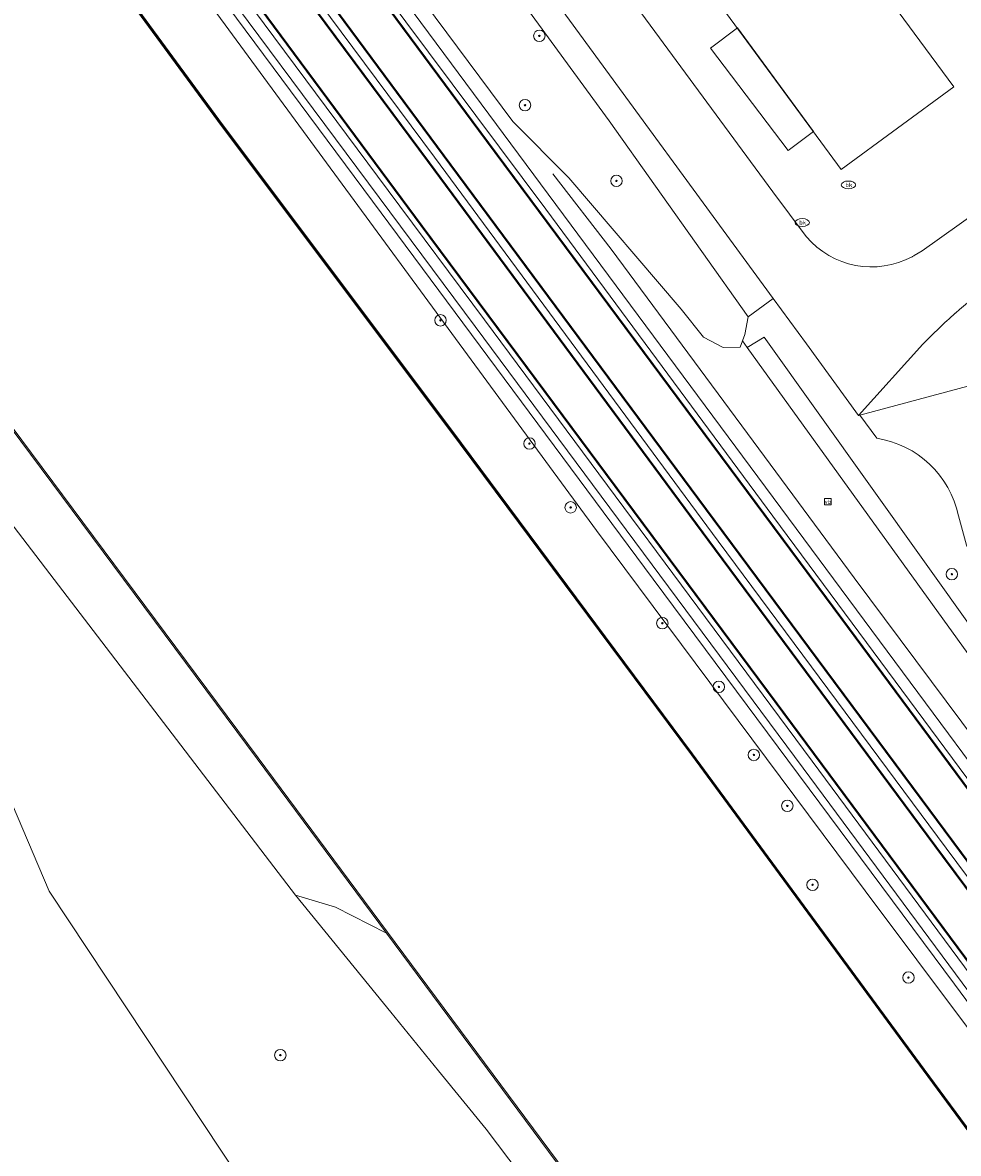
# Model space of a CAD drawing. Header units: metres. Extents: x 168032 to 180145, y 382923 to 399665.
# Tile 192 of 256: x 170678 to 170743, y 396151 to 396230. Entities that reach past the tile are written whole.
import ezdxf
from ezdxf.enums import TextEntityAlignment as Align

# ---------------------------------------------------------------- set-up
doc = ezdxf.new("R2010")
doc.units = ezdxf.units.M
doc.linetypes.add('VW-3-3_STREEP', pattern=[6, 3, -3])
doc.layers.get('0').update_dxf_attribs({"color": 8, "lineweight": 18})
for name, color, linetype, lineweight in [('B-WE-GK-BESCHOEIING_DAMWAND-G', 8, 'GK-BESCHOEIING', 18), ('B-WE-GK-KADEMUUR-GV', 8, 'Continuous', 18), ('B-WE-GR-BEPLANTING_CULTUUR_BOSPLANTSOEN-GV', 8, 'Continuous', 18), ('B-WE-GR-BOOM-S', 8, 'Continuous', 18), ('B-WE-GR-GRAS-GV', 8, 'Continuous', 18), ('B-WE-GR-HAAG-G', 8, 'GR-HAAG1', 18), ('B-WE-GR-HAAG-GV', 8, 'Continuous', 18), ('B-WE-GR-STRUIK-GV', 8, 'Continuous', 18), ('B-WE-GW-TALUD_KRUIN-G', 8, 'Continuous', 18), ('B-WE-IE-MEUBILAIR_WEGMEUBILAIR-G', 8, 'Continuous', 18), ('B-WE-IE-MEUBILAIR_WEGMEUBILAIR-S', 8, 'Continuous', 25), ('B-WE-IE-TERREINAFSCHEIDING_KUNSTMATIG_MUUR-GV', 8, 'Continuous', 18), ('B-WE-KL-WATER-S', 8, 'Continuous', 18), ('B-WE-OG-BEBOUWING-GV', 8, 'Continuous', 18), ('B-WE-OG-BEBOUWING_LUIFEL-GV', 8, 'Continuous', 18), ('B-WE-OG-TERREIN_CULTUURSCHEIDING-GV', 8, 'Continuous', 18), ('B-WE-OG-TERREIN_ERF-GV', 8, 'Continuous', 18), ('B-WE-OG-TERREIN_ONBEGROEID-GV', 8, 'Continuous', 18), ('B-WE-OG-WATER-GV', 8, 'Continuous', 18), ('B-WE-OG-WEG-GV', 8, 'Continuous', 18), ('B-WE-VH-ONVERHARD-GV', 8, 'Continuous', 18), ('B-WE-VH-VERHARDING_ASFALT-GV', 8, 'Continuous', 18), ('B-WE-VH-VERHARDING_GRASBETONSTEEN-GV', 8, 'Continuous', 18), ('B-WE-VH-VERHARDING_STRAATBAKSTEEN-GV', 8, 'Continuous', 18), ('B-WE-VW-MARKERING_LANGS_STREEP_33-G', 8, 'VW-3-3_STREEP', 13), ('B-WE-VW-MARKERING_LANGS_STREEP_DOORGETROKKEN_3X015-G', 8, 'Continuous', 13), ('B-WE-VW-MARKERING_PICTOGRAM-G', 8, 'Continuous', 18)]:
    doc.layers.add(name, color=color, linetype=linetype, lineweight=lineweight)
doc.styles.add('NLCS-ISO', font='NLCS-ISO.ttf')
doc.linetypes.add('GK-BESCHOEIING', pattern='A,30,-5,[1,NLCS.SHX,S=1,R=0,X=0,Y=0],-5', length=40)
doc.linetypes.add('GR-HAAG1', pattern='A,6,[176,NLCS.SHX,S=0.125,R=0,X=0,Y=0],-2', length=8)

# ---------------------------------------------------------------- blocks, each defined once
blk = doc.blocks.new('SIE-WEG_VERKEERSBORD-SO')
at = {"color": 0, "linetype": 'ByBlock', "lineweight": 18}
blk.add_lwpolyline([(-1.125, -1.125), (1.125, -1.125), (1.125, 1.125), (-1.125, 1.125)], close=True, dxfattribs=at)
at = {"color": 0, "linetype": 'ByBlock', "lineweight": 18, "style": 'NLCS-ISO'}
blk.add_text('vb', height=1.5, dxfattribs=at).set_placement((0, 0), align=Align.MIDDLE_CENTER)
blk = doc.blocks.new('SKL-WATER_BRANDKRAAN_BRANDPUT-SO')
at = {"color": 0, "linetype": 'ByBlock', "lineweight": 18}
blk.add_ellipse((0, 0), major_axis=(2.5, 0), ratio=0.54, dxfattribs=at)
at = {"color": 0, "linetype": 'ByBlock', "lineweight": 18, "style": 'NLCS-ISO'}
blk.add_text('bk', height=1.5, dxfattribs=at).set_placement((0.16, 0), align=Align.MIDDLE_CENTER)
blk = doc.blocks.new('SGR-BOOM_01-SO')
at = {"linetype": 'ByBlock', "lineweight": 18}
h = blk.add_hatch(color=0, dxfattribs=at)
h.dxf.hatch_style = 1
edge = h.paths.add_edge_path()
edge.add_arc((0, 0), 0.25, 0, 360)
at = {"color": 0, "linetype": 'ByBlock', "lineweight": 18}
for radius in [2, 0.25]:
    blk.add_circle((0, 0), radius, dxfattribs=at)

msp = doc.modelspace()

# ---------------------------------------------------------------- linework, layer by layer
at = {"layer": 'B-WE-GK-BESCHOEIING_DAMWAND-G', "flags": 128}
msp.add_lwpolyline([(170531.693, 396438.868), (170542.911, 396423.919), (170559.092, 396402.08), (170573.708, 396382.376), (170591.461, 396358.497), (170614.196, 396327.824), (170629.79, 396306.94), (170646.753, 396284.117), (170672.725, 396249.401), (170691.704, 396223.547), (170708.657, 396200.925), (170724.805, 396179.211), (170740.99, 396157.17), (170751.621, 396142.739)], dxfattribs=at)
at = {"layer": 'B-WE-GK-KADEMUUR-GV', "flags": 128}
msp.add_lwpolyline([(170703.457, 396166.716), (170715.33, 396150.718), (170732.226, 396128.11), (170732.306, 396128.17), (170715.41, 396150.778), (170703.537, 396166.776), (170694.503, 396178.949), (170664.303, 396219.539), (170634.115, 396260.066), (170607.32, 396296.069), (170583.155, 396328.565), (170554.72, 396366.815), (170536.387, 396391.64), (170512.059, 396423.885), (170511.977, 396423.827), (170536.307, 396391.58), (170554.64, 396366.755), (170583.075, 396328.505), (170607.24, 396296.009), (170634.035, 396260.006), (170664.223, 396219.479), (170694.423, 396178.889)], close=True, dxfattribs=at)
at = {"layer": 'B-WE-GR-BEPLANTING_CULTUUR_BOSPLANTSOEN-GV', "flags": 128}
msp.add_lwpolyline([(170678.252, 396269.22), (170712.299, 396223.445), (170716.199, 396219.504), (170724.043, 396210.322), (170725.616, 396208.356), (170726.975, 396207.637), (170728.165, 396207.662), (170728.328, 396208.107), (170728.49, 396208.551), (170728.726, 396209.779), (170719.023, 396223.494), (170703.774, 396244.387)], dxfattribs=at)
at = {"layer": 'B-WE-GR-GRAS-GV', "flags": 128}
for points in [[(170672.765, 396249.431), (170691.744, 396223.577), (170708.697, 396200.955), (170724.845, 396179.241), (170741.03, 396157.2), (170751.661, 396142.769), (170755.018, 396145.447), (170736.907, 396169.671), (170718.132, 396194.849), (170690.26, 396232.842)], [(170690.26, 396232.842), (170718.132, 396194.849), (170736.907, 396169.671), (170755.018, 396145.447), (170755.789, 396146.023), (170743.154, 396163.136), (170722.104, 396191.453), (170702.499, 396217.879), (170679.043, 396249.459)]]:
    msp.add_lwpolyline(points, dxfattribs=at)
msp.add_lwpolyline([(170697.104, 396169.352), (170703.766, 396161.178), (170707.097, 396157.091), (170710.428, 396153.004), (170723.967, 396135.087), (170730.004, 396126.469), (170732.226, 396128.11), (170715.33, 396150.718), (170703.457, 396166.716), (170699.896, 396168.523)], close=True, dxfattribs=at)
at = {"layer": 'B-WE-GR-HAAG-G', "flags": 128}
msp.add_lwpolyline([(170744.704, 396187.524), (170729.846, 396208.371), (170728.658, 396207.649), (170731.555, 396203.629), (170765.95, 396155.907), (170779.372, 396137.782), (170780.476, 396136.291), (170784.421, 396130.135), (170784.217, 396131.467), (170767.937, 396155.398)], close=True, dxfattribs=at)
at = {"layer": 'B-WE-GR-HAAG-GV', "flags": 128}
msp.add_lwpolyline([(170729.846, 396208.371), (170728.658, 396207.649), (170731.555, 396203.629), (170765.95, 396155.907), (170779.372, 396137.782), (170780.476, 396136.291), (170784.421, 396130.135), (170784.217, 396131.467), (170767.937, 396155.398), (170744.704, 396187.524)], close=True, dxfattribs=at)
at = {"layer": 'B-WE-GR-STRUIK-GV', "flags": 128}
msp.add_lwpolyline([(170703.457, 396166.716), (170694.423, 396178.889), (170664.223, 396219.479), (170634.035, 396260.006), (170607.24, 396296.009), (170583.075, 396328.505), (170554.64, 396366.755), (170536.307, 396391.58), (170511.977, 396423.827), (170506.593, 396419.565), (170527.372, 396391.688), (170554.994, 396354.174), (170569.976, 396334.384), (170598.303, 396294.744), (170613.148, 396276.963), (170633.042, 396253.381), (170654.281, 396225.755), (170676.85, 396195.879), (170697.104, 396169.352), (170699.896, 396168.523)], close=True, dxfattribs=at)
at = {"layer": 'B-WE-GW-TALUD_KRUIN-G', "flags": 128}
for points in [[(170755.018, 396145.447), (170736.907, 396169.671), (170718.132, 396194.849), (170690.26, 396232.842), (170665.505, 396266.189), (170645.41, 396293.404), (170627.316, 396317.743), (170611.992, 396338.246), (170593.095, 396363.881), (170575.834, 396387.615), (170555.269, 396415.762), (170544.123, 396430.051), (170538.124, 396438.698), (170535.871, 396442.177)], [(170506.593, 396419.565), (170527.372, 396391.688), (170554.994, 396354.174), (170569.976, 396334.384), (170598.303, 396294.744), (170613.148, 396276.963), (170633.042, 396253.381), (170654.281, 396225.755), (170676.85, 396195.879), (170697.104, 396169.352)], [(170697.104, 396169.352), (170703.766, 396161.178), (170707.097, 396157.091), (170710.428, 396153.004), (170723.967, 396135.087), (170730.004, 396126.469)]]:
    msp.add_lwpolyline(points, dxfattribs=at)
at = {"layer": 'B-WE-IE-MEUBILAIR_WEGMEUBILAIR-G', "flags": 128}
for points in [[(170869.896, 396016.402), (170852.393, 396031.675), (170840.913, 396042.572), (170831.782, 396051.665), (170823.865, 396059.908), (170817.034, 396067.427), (170810.845, 396074.574), (170807.791, 396078.161), (170800.913, 396086.528), (170790.822, 396099.36), (170784.116, 396108.078), (170781.466, 396111.522), (170761.846, 396137.82), (170743.154, 396163.136), (170722.104, 396191.453), (170702.499, 396217.879), (170679.043, 396249.459)], [(170715.085, 396219.788), (170719.17, 396214.523), (170728.688, 396201.623), (170736.133, 396191.533), (170751.175, 396171.368), (170765.945, 396151.488), (170778.849, 396133.953), (170790.75, 396117.992), (170796.335, 396110.597), (170801.798, 396103.362), (170810.922, 396092.017), (170818.944, 396082.611), (170828.733, 396071.375), (170839.742, 396059.884), (170841.668, 396057.873), (170851.321, 396048.259)]]:
    msp.add_lwpolyline(points, dxfattribs=at)
at = {"layer": 'B-WE-IE-TERREINAFSCHEIDING_KUNSTMATIG_MUUR-GV', "flags": 128}
msp.add_lwpolyline([(170672.685, 396249.371), (170691.664, 396223.517), (170708.617, 396200.895), (170724.765, 396179.181), (170740.95, 396157.14), (170751.581, 396142.709), (170751.661, 396142.769), (170741.03, 396157.2), (170724.845, 396179.241), (170708.697, 396200.955), (170691.744, 396223.577), (170672.765, 396249.431)], dxfattribs=at)
at = {"layer": 'B-WE-OG-BEBOUWING-GV', "flags": 128}
msp.add_lwpolyline([(170720.736, 396239.854), (170723.22, 396236.468), (170735.238, 396220.086), (170743.1, 396225.854), (170730.973, 396242.313), (170732.492, 396243.448), (170730.136, 396246.688)], close=True, dxfattribs=at)
at = {"layer": 'B-WE-OG-BEBOUWING_LUIFEL-GV', "flags": 128}
msp.add_lwpolyline([(170733.29, 396222.741), (170727.977, 396229.983), (170726.108, 396228.567), (170731.536, 396221.402)], close=True, dxfattribs=at)
at = {"layer": 'B-WE-OG-TERREIN_CULTUURSCHEIDING-GV', "flags": 128}
for points in [[(170646.523, 396231.016), (170657.762, 396214.183), (170669.887, 396193.179), (170679.902, 396169.645), (170693.316, 396149.398), (170699.538, 396146.355)], [(170774.113, 396066.659), (170748.293, 396102.263), (170730.004, 396126.469), (170723.967, 396135.087), (170710.428, 396153.004), (170707.097, 396157.091), (170703.766, 396161.178), (170697.104, 396169.352), (170676.85, 396195.879)]]:
    msp.add_lwpolyline(points, dxfattribs=at)
at = {"layer": 'B-WE-OG-TERREIN_ERF-GV', "flags": 128}
for points in [[(170740.188, 396213.988), (170740.225, 396214.006), (170740.262, 396214.025), (170740.299, 396214.044), (170740.336, 396214.063), (170740.885, 396214.388), (170746.061, 396218.076), (170749.9, 396220.499), (170754.051, 396223.3), (170757.688, 396225.394), (170760.837, 396227.095), (170759.211, 396229.321), (170762.625, 396231.467), (170757.6, 396237.003), (170722.581, 396282.279), (170718.068, 396288.101), (170702.727, 396307.191), (170692.152, 396298.698), (170694.444, 396295.844), (170688.221, 396290.846), (170682.545, 396297.915), (170699.359, 396311.384), (170680.421, 396334.369)], [(170730.973, 396242.313), (170743.1, 396225.854), (170735.238, 396220.086), (170723.22, 396236.468)], [(170720.989, 396231.399), (170730.448, 396218.515), (170732.794, 396215.396)]]:
    msp.add_lwpolyline(points, dxfattribs=at)
at = {"layer": 'B-WE-OG-TERREIN_ERF-GV'}
msp.add_lwpolyline([(170732.794, 396215.396, 0.355434), (170740.188, 396213.988)], format="xyb", dxfattribs=at)
at = {"layer": 'B-WE-OG-TERREIN_ONBEGROEID-GV', "flags": 128}
msp.add_lwpolyline([(170728.658, 396207.649), (170731.555, 396203.629), (170765.951, 396155.907), (170780.476, 396136.291), (170784.421, 396130.135), (170784.217, 396131.467), (170767.937, 396155.398), (170744.704, 396187.524), (170729.846, 396208.371)], close=True, dxfattribs=at)
at = {"layer": 'B-WE-OG-WATER-GV', "flags": 128}
msp.add_lwpolyline([(170634.115, 396260.066), (170664.303, 396219.539), (170694.503, 396178.949), (170703.537, 396166.776), (170715.41, 396150.778), (170732.306, 396128.17), (170751.581, 396142.709), (170740.95, 396157.14), (170724.765, 396179.181), (170708.617, 396200.895), (170691.664, 396223.517), (170672.685, 396249.371)], dxfattribs=at)
at = {"layer": 'B-WE-OG-WEG-GV', "flags": 128}
for points in [[(170662.591, 396290.004), (170661.963, 396289.548), (170729.416, 396198.597), (170757.061, 396161.331), (170781.074, 396128.936), (170793.891, 396111.881), (170795.399, 396109.95), (170796.335, 396110.597), (170797.092, 396111.121), (170792.057, 396118.219), (170784.421, 396130.135), (170780.476, 396136.291), (170765.951, 396155.907), (170731.555, 396203.629), (170728.658, 396207.649), (170728.328, 396208.107), (170728.165, 396207.662), (170726.975, 396207.637), (170725.616, 396208.356), (170724.043, 396210.322), (170716.199, 396219.504), (170712.299, 396223.445), (170678.252, 396269.22)], [(170681.376, 396277.891), (170679.295, 396280.728), (170678.869, 396280.4), (170678.262, 396280.265), (170679.007, 396279.298), (170703.774, 396244.387), (170719.023, 396223.494), (170728.726, 396209.779), (170730.49, 396211.069), (170715.562, 396231.481), (170712.76, 396235.283)]]:
    msp.add_lwpolyline(points, close=True, dxfattribs=at)
for points in [[(170679.043, 396249.459), (170702.499, 396217.879), (170722.104, 396191.453), (170743.154, 396163.136), (170755.789, 396146.023), (170761.846, 396137.82), (170781.466, 396111.522), (170784.004, 396108.055), (170824.01, 396053.397)], [(170815.045, 396070.459), (170809.674, 396076.68), (170809.519, 396076.859), (170805.281, 396081.928), (170802.183, 396085.732), (170796.58, 396092.705), (170786.211, 396106.062), (170784.841, 396107.871), (170779.178, 396115.345), (170771.213, 396126.06), (170764.922, 396134.58), (170750.894, 396153.493), (170748.801, 396156.319), (170732.565, 396178.241), (170709.659, 396209.106), (170702.947, 396218.136), (170689.198, 396236.64)], [(170736.533, 396202.907), (170736.436, 396202.881), (170732.802, 396207.907), (170730.49, 396211.069), (170728.726, 396209.779), (170728.49, 396208.551), (170728.328, 396208.107), (170728.658, 396207.649), (170729.846, 396208.371), (170744.704, 396187.524), (170767.937, 396155.398), (170784.217, 396131.467)], [(170737.717, 396201.292), (170736.533, 396202.907)], [(170776.179, 396148.112), (170771.332, 396155.501), (170760.731, 396170.354), (170745.115, 396191.137), (170743.979, 396193.829), (170743.419, 396195.882)]]:
    msp.add_lwpolyline(points, dxfattribs=at)
at = {"layer": 'B-WE-OG-WEG-GV'}
msp.add_lwpolyline([(170743.419, 396195.882, 0.312097), (170737.717, 396201.292)], format="xyb", dxfattribs=at)
at = {"layer": 'B-WE-VH-ONVERHARD-GV', "flags": 128}
msp.add_lwpolyline([(170695.379, 396146.284), (170693.316, 396149.398), (170679.902, 396169.645), (170669.887, 396193.179), (170657.762, 396214.183), (170646.523, 396231.016)], dxfattribs=at)
at = {"layer": 'B-WE-VH-VERHARDING_ASFALT-GV', "flags": 128}
for points in [[(170696.293, 396241.89), (170695.974, 396241.653), (170693.544, 396239.857), (170693.033, 396239.478), (170706.808, 396220.94), (170726.641, 396194.114), (170742.563, 396172.642), (170752.603, 396159.148), (170753.11, 396159.525), (170755.529, 396161.327), (170755.863, 396161.576), (170754.035, 396164.041), (170730.455, 396195.85), (170714.603, 396217.314), (170703.166, 396232.629)], [(170693.033, 396239.478), (170692.615, 396239.169), (170690.197, 396237.381), (170689.84, 396237.117), (170703.589, 396218.613), (170710.301, 396209.583), (170733.207, 396178.717), (170749.444, 396156.796), (170749.786, 396157.05), (170752.186, 396158.838), (170752.603, 396159.148), (170742.563, 396172.642), (170726.641, 396194.114), (170706.808, 396220.94)]]:
    msp.add_lwpolyline(points, close=True, dxfattribs=at)
at = {"layer": 'B-WE-VH-VERHARDING_GRASBETONSTEEN-GV', "flags": 128}
for points in [[(170923.828, 395989.437), (170909.923, 395998.691), (170903.794, 396003.006), (170900.179, 396005.55), (170888.012, 396014.813), (170877.539, 396023.174), (170863.922, 396034.834), (170851.72, 396046.118), (170839.081, 396058.675), (170823.002, 396075.961), (170816.199, 396083.791), (170807.144, 396094.91), (170795.399, 396109.95), (170793.891, 396111.881), (170781.074, 396128.936), (170757.061, 396161.331), (170729.416, 396198.597), (170661.963, 396289.548)], [(170821.102, 396064.741), (170815.649, 396070.984), (170810.279, 396077.202), (170810.129, 396077.377), (170805.898, 396082.437), (170802.805, 396086.235), (170797.208, 396093.201), (170786.846, 396106.549), (170785.478, 396108.354), (170779.818, 396115.825), (170771.855, 396126.536), (170765.565, 396135.056), (170751.537, 396153.97), (170749.444, 396156.796), (170733.207, 396178.717), (170710.301, 396209.583), (170703.589, 396218.613), (170689.84, 396237.117)], [(170689.198, 396236.64), (170702.947, 396218.136), (170709.659, 396209.106), (170732.565, 396178.241), (170748.801, 396156.319), (170750.894, 396153.493), (170764.922, 396134.58), (170771.213, 396126.06), (170779.178, 396115.345), (170784.841, 396107.871), (170786.211, 396106.062), (170796.58, 396092.705), (170802.183, 396085.732), (170805.281, 396081.928), (170809.519, 396076.859), (170809.674, 396076.68), (170815.045, 396070.459)], [(170703.166, 396232.629), (170714.603, 396217.314), (170730.455, 396195.85), (170754.035, 396164.041), (170755.863, 396161.576), (170764.156, 396150.389), (170772.608, 396139.015), (170783.581, 396124.23), (170794.209, 396110.167), (170795.684, 396108.215), (170802.14, 396099.856), (170809.206, 396090.969), (170812.346, 396087.103), (170816.059, 396082.719), (170816.329, 396082.404), (170822.456, 396075.252), (170825.75, 396071.625), (170832.349, 396064.433)]]:
    msp.add_lwpolyline(points, dxfattribs=at)
at = {"layer": 'B-WE-VH-VERHARDING_STRAATBAKSTEEN-GV', "flags": 128}
for points in [[(170684.915, 396280.438), (170681.376, 396277.891), (170712.76, 396235.283), (170715.562, 396231.481), (170730.49, 396211.069), (170732.802, 396207.907), (170736.436, 396202.881), (170740.938, 396207.871)], [(170732.794, 396215.396), (170730.448, 396218.515), (170720.989, 396231.399), (170719.323, 396233.699), (170718.003, 396235.522), (170714.736, 396239.96), (170684.915, 396280.438)], [(170771.081, 396227.136), (170772.805, 396227.792), (170769.993, 396231.57), (170769.499, 396231.362), (170764.468, 396228.946), (170762.628, 396228.062), (170760.837, 396227.095), (170757.688, 396225.394), (170754.051, 396223.3), (170749.9, 396220.499), (170746.061, 396218.076), (170740.885, 396214.388), (170740.336, 396214.063), (170740.299, 396214.044), (170740.262, 396214.025), (170740.225, 396214.006), (170740.188, 396213.988)], [(170743.203, 396210.036), (170743.216, 396210.049), (170743.23, 396210.061)], [(170743.23, 396210.061), (170743.216, 396210.049), (170743.203, 396210.036)], [(170740.938, 396207.871), (170736.436, 396202.881), (170736.533, 396202.907), (170741.565, 396204.257), (170746.694, 396205.633)], [(170777.195, 396154.206), (170771.773, 396162.428), (170771.263, 396163.12), (170769.498, 396165.517), (170766.787, 396169.197), (170762.943, 396174.413), (170756.148, 396183.638), (170755.439, 396184.599), (170748.343, 396194.233), (170747.037, 396197.733), (170746.511, 396201.506), (170746.694, 396205.633), (170741.565, 396204.257), (170736.533, 396202.907), (170737.717, 396201.292)], [(170743.419, 396195.882), (170743.979, 396193.829), (170745.115, 396191.137), (170760.731, 396170.354), (170771.332, 396155.501), (170776.179, 396148.112), (170780.08, 396141.697), (170783.059, 396137.135), (170794.158, 396119.011), (170797.311, 396114.328), (170806.218, 396101.664), (170822.043, 396080.319), (170825.483, 396082.965), (170809.906, 396103.757), (170807.349, 396107.427), (170803.538, 396112.896), (170802.206, 396114.808), (170796.743, 396123.001), (170793.011, 396128.764), (170791.868, 396130.529), (170788.543, 396135.859), (170785.261, 396141.12), (170782.406, 396145.696), (170777.195, 396154.206)]]:
    msp.add_lwpolyline(points, dxfattribs=at)
at = {"layer": 'B-WE-VH-VERHARDING_STRAATBAKSTEEN-GV'}
for points in [[(170740.188, 396213.988, -0.355434), (170732.794, 396215.396)], [(170743.23, 396210.061, -0.016265), (170745.456, 396211.91)], [(170745.456, 396211.91, 0.016265), (170743.23, 396210.061)], [(170740.938, 396207.871, -0.01806), (170743.203, 396210.036)], [(170743.203, 396210.036, 0.01806), (170740.938, 396207.871)], [(170737.717, 396201.292, -0.312097), (170743.419, 396195.882)]]:
    msp.add_lwpolyline(points, format="xyb", dxfattribs=at)
at = {"layer": 'B-WE-VW-MARKERING_LANGS_STREEP_33-G', "const_width": 0.15, "flags": 128}
for points in [[(168663.566, 398966.886), (168663.81, 398966.56), (168683.85, 398939.574), (168687.432, 398934.773), (168695.741, 398923.634), (168699.311, 398918.865), (168714.149, 398898.866), (168723.248, 398886.636), (168723.682, 398886.053), (168742.75, 398860.403), (168753.118, 398846.445), (168767.915, 398826.525), (168792.24, 398793.869), (168803.712, 398778.624), (168813.371, 398765.968), (168830.183, 398743.936), (168843.488, 398726.745), (168852.649, 398715.025), (168877.24, 398683.884), (168888.579, 398669.651), (168892.719, 398664.47), (168905.625, 398648.318), (168906.641, 398647.047), (168927.897, 398620.319), (168936.737, 398609.262), (168949.567, 398593.214), (168958.627, 398581.408), (168964.598, 398573.497), (168967.397, 398569.764), (168971.082, 398564.85), (168980.716, 398551.889), (168997.466, 398529.481), (169020.107, 398499.13), (169027.204, 398489.639), (169040.743, 398471.536), (169055.497, 398451.74), (169064.014, 398440.301), (169075.759, 398424.518), (169082.66, 398414.941), (169086.679, 398409.348), (169087.311, 398408.468), (169092.79, 398400.638), (169098.778, 398392.051), (169106.428, 398380.731), (169114.846, 398368.191), (169121.749, 398357.562), (169133.195, 398339.355), (169141.533, 398326.011), (169145.725, 398319.301), (169149.518, 398313.332), (169154.381, 398305.894), (169162.28, 398293.82), (169172.849, 398278.255), (169181.899, 398265.168), (169190.992, 398252.297), (169197.693, 398243.037), (169200.047, 398239.783), (169208.094, 398228.624), (169208.928, 398227.502), (169234.512, 398193.198), (169257.271, 398162.637), (169261.584, 398156.846), (169290.08, 398118.618), (169317.014, 398082.462), (169318.161, 398080.923), (169347.085, 398042.016), (169376.591, 398002.446), (169376.738, 398002.249), (169387.316, 397987.87), (169405.092, 397964.157), (169431.093, 397929.085), (169436.401, 397922.002), (169454.996, 397897.188), (169462.891, 397886.418), (169481.262, 397861.858), (169496.183, 397841.843), (169510.418, 397822.748), (169541.436, 397781.099), (169544.236, 397777.323), (169555.897, 397761.614), (169558.309, 397758.365), (169583.433, 397724.619), (169610.915, 397687.701), (169615.6, 397681.412), (169636.811, 397652.94), (169661.863, 397619.325), (169675.414, 397601.121), (169699.118, 397569.28), (169707.001, 397558.756), (169730.636, 397527.013), (169735.107, 397521.017), (169759.476, 397488.338), (169788.453, 397449.474), (169794.886, 397440.863), (169813.184, 397416.368), (169846.164, 397372.145), (169854.679, 397360.703), (169869.635, 397340.607), (169888.976, 397314.746), (169914.022, 397281.158), (169914.469, 397280.558), (169939.822, 397246.505), (169965.388, 397212.257), (169974.243, 397200.401), (169992.585, 397175.838), (170016.232, 397144.17), (170034.08, 397120.254), (170043.871, 397107.135), (170066.82, 397076.416), (170093.903, 397040.116), (170099.716, 397032.324), (170136.639, 396982.806), (170153.695, 396959.983), (170161.325, 396949.774), (170183.597, 396919.921), (170186.927, 396915.458), (170201.768, 396895.572), (170213.485, 396879.837), (170227.432, 396861.106), (170250.932, 396829.4), (170273.171, 396799.402), (170280.372, 396789.69), (170311.618, 396747.553), (170332.654, 396719.212), (170342.266, 396706.261), (170369.994, 396668.866), (170392.219, 396638.887), (170399.965, 396628.439), (170446.363, 396565.937), (170451.819, 396558.585), (170507.845, 396483.096), (170511.435, 396478.26), (170532.772, 396449.523), (170545.638, 396432.139), (170571.007, 396397.972), (170586.183, 396377.533), (170622.215, 396328.908), (170630.602, 396317.647), (170658.825, 396279.748), (170690.197, 396237.381), (170706.119, 396215.879), (170713.852, 396205.474), (170730.677, 396182.821), (170749.618, 396157.277), (170749.786, 396157.05), (170765.931, 396135.308), (170783.952, 396111.136), (170795.393, 396096.255), (170804.923, 396084.278), (170809.65, 396078.605), (170810.613, 396077.489), (170817.941, 396069.001), (170823.912, 396062.46), (170832.116, 396053.815), (170841.517, 396044.402), (170845.278, 396040.768), (170850.273, 396035.941), (170860.435, 396026.758), (170867.773, 396020.427), (170873.441, 396015.72), (170877.137, 396012.705), (170881.628, 396009.164), (170883.666, 396007.579), (170885.828, 396005.898), (170888.017, 396004.135), (170892.16, 396001.068), (170895.983, 395998.282), (170901.608, 395994.19), (170904.467, 395992.185), (170907.159, 395990.312), (170910.575, 395988.028), (170914.084, 395985.696), (170916.921, 395983.855), (170924.126, 395979.278), (170931.247, 395974.933), (170939.669, 395969.992), (170943.679, 395967.677), (170948.077, 395965.225), (170954.15, 395961.955), (170959.149, 395959.255), (170963.48, 395957.059), (170967.805, 395954.88), (170968.365, 395954.605), (170971.255, 395953.183), (170979.619, 395949.224), (170992.329, 395943.677), (170996.413, 395941.934), (171004.533, 395938.605), (171007.746, 395937.293), (171011.116, 395935.986), (171014.497, 395934.704), (171020.635, 395932.461), (171028.566, 395929.684), (171028.606, 395929.671), (171038.896, 395926.327), (171046.631, 395923.895), (171057.694, 395920.724), (171062.665, 395919.423), (171070.829, 395917.286), (171081.369, 395914.755), (171099.481, 395910.816), (171109.782, 395908.686), (171116.95, 395907.326), (171122.191, 395906.488)], [(168872.862, 398744.911), (168867.511, 398740.853), (168866.174, 398739.557), (168865.139, 398738.147), (168863.995, 398736.269), (168863.31, 398734.65), (168862.847, 398733.092), (168862.535, 398730.957), (168862.445, 398729.166), (168862.651, 398727.359), (168863.139, 398725.292), (168863.722, 398723.648), (168864.417, 398722.263), (168865.506, 398720.63), (168865.676, 398720.4), (168871.092, 398712.947), (168892.382, 398684.479), (168906.721, 398665.167), (168908.883, 398662.019), (168912.202, 398657.017), (168913.747, 398654.463), (168915.441, 398651.542), (168916.262, 398650.122), (168919.355, 398643.711), (168919.765, 398642.991), (168920.574, 398641.569), (168922.57, 398638.795), (168935.498, 398622.492), (168942.518, 398613.668), (168945.898, 398609.418), (168953.332, 398600.037), (168960.906, 398590.321), (168972.1, 398575.404), (168973.08, 398574.095), (168995.607, 398544.016), (169018.662, 398513.067), (169032.955, 398493.928), (169041.54, 398482.432), (169062.21, 398454.726), (169068.825, 398445.835), (169076.325, 398435.82), (169082.116, 398427.91), (169092.208, 398413.936), (169092.517, 398413.497), (169098.557, 398404.93), (169103.368, 398397.977), (169105.68, 398394.623), (169110.596, 398387.475), (169114.719, 398381.287), (169118.722, 398375.336), (169125.285, 398365.395), (169132.188, 398354.435), (169140.888, 398340.515), (169147.599, 398329.799), (169147.956, 398329.228), (169158.87, 398312.153), (169166.877, 398299.929), (169171.926, 398292.333), (169177.049, 398284.792), (169180.331, 398279.965), (169188.671, 398267.998), (169199.171, 398253.088), (169203.439, 398247.175), (169206.255, 398243.275), (169214.655, 398231.865), (169248.234, 398186.748), (169262.986, 398166.892), (169268.888, 398158.948), (169290.465, 398130.043), (169313.989, 398098.397), (169322.705, 398086.714), (169323.287, 398085.934), (169335.66, 398069.42), (169370.066, 398023.094), (169377.616, 398013.013), (169382.465, 398006.502), (169391.459, 397994.423), (169399.175, 397984.033), (169435.816, 397934.889), (169442.207, 397926.304), (169470.957, 397887.69), (169501.929, 397846.123), (169503.057, 397844.61), (169549.566, 397782.164), (169561.672, 397765.916), (169581.135, 397739.794), (169602.052, 397711.716), (169621.414, 397685.733), (169625.361, 397680.437), (169647.849, 397650.202), (169672.56, 397616.932), (169681.15, 397605.392), (169694.066, 397588.039), (169714.472, 397560.7), (169740.509, 397525.791), (169740.865, 397525.312), (169765.417, 397492.323), (169790.311, 397458.895), (169800.587, 397445.128), (169812.861, 397428.684), (169833.328, 397401.198), (169855.645, 397371.347), (169860.404, 397364.966), (169874.944, 397345.472), (169904.446, 397305.926), (169920.179, 397284.825), (169939.359, 397259.102), (169973.562, 397213.251), (169979.972, 397204.658), (170018.909, 397152.464), (170039.795, 397124.517), (170045.076, 397117.45), (170072.649, 397080.573), (170099.619, 397044.386), (170100.498, 397043.208), (170125.708, 397009.417), (170156.78, 396967.881), (170159.468, 396964.276), (170159.502, 396964.231), (170181.811, 396934.31), (170189.352, 396924.191), (170207.053, 396900.439), (170219.212, 396884.086), (170249.634, 396843.172), (170278.916, 396803.664), (170287.287, 396792.369), (170317.789, 396751.292), (170335.278, 396727.741), (170338.419, 396723.509), (170346.038, 396713.244), (170372.048, 396678.125), (170375.827, 396673.025), (170397.967, 396643.159), (170402.616, 396636.887), (170436.313, 396591.523), (170457.574, 396562.87), (170472.908, 396542.204), (170511.334, 396490.406), (170517.189, 396482.535), (170538.225, 396454.254), (170572.359, 396408.153), (170576.752, 396402.237), (170615.457, 396350.112), (170636.386, 396321.944), (170646.914, 396307.774), (170684.112, 396257.665), (170695.974, 396241.653), (170710.274, 396222.349), (170735.007, 396189.04), (170755.17, 396161.812), (170755.529, 396161.327), (170774.778, 396135.315), (170793.8, 396109.96), (170808.176, 396091.62), (170816.122, 396082.225), (170819.084, 396078.723), (170826.596, 396069.997), (170831.97, 396064.279), (170837.788, 396058.216), (170845.692, 396050.214), (170850.118, 396045.988), (170852.644, 396043.575), (170861.461, 396035.363), (170872.33, 396025.919), (170884.627, 396015.896), (170885.616, 396015.07), (170888.024, 396013.212), (170890.775, 396011.091), (170897.627, 396005.916), (170902.138, 396002.598), (170907.122, 395999.085), (170910.829, 395996.479), (170916.449, 395992.704), (170921.587, 395989.399), (170926.385, 395986.284), (170932.717, 395982.42), (170937.108, 395979.749), (170940.958, 395977.486), (170945.56, 395974.829), (170950.654, 395971.96), (170953.807, 395970.22), (170958.059, 395967.935), (170963.194, 395965.221), (170967.178, 395963.187), (170971.443, 395961.088), (170971.562, 395961.03), (170974.802, 395959.465), (170978.731, 395957.572), (170982.521, 395955.846), (170987.242, 395953.702), (170991.167, 395951.936), (170994.729, 395950.388), (170998.115, 395948.95), (171006.777, 395945.362), (171015.717, 395941.869), (171019.859, 395940.297), (171024.61, 395938.611), (171030.749, 395936.453), (171030.758, 395936.45), (171039.094, 395933.753), (171049.585, 395930.523), (171054.41, 395929.099), (171061.544, 395927.114), (171064.401, 395926.35), (171064.559, 395926.308), (171066.787, 395925.712), (171070.557, 395924.754), (171075.667, 395923.494), (171078.932, 395922.709), (171084.478, 395921.466), (171092.437, 395919.773), (171097.702, 395918.839), (171101.477, 395918.204), (171105.175, 395917.673), (171109.159, 395917.135), (171113.664, 395916.72), (171120.791, 395916.081), (171122.941, 395915.937)]]:
    msp.add_lwpolyline(points, dxfattribs=at)
at = {"layer": 'B-WE-VW-MARKERING_LANGS_STREEP_DOORGETROKKEN_3X015-G', "const_width": 0.15, "flags": 128}
for points in [[(170693.544, 396239.857), (170707.866, 396220.511), (170726.096, 396195.924), (170740.944, 396175.927), (170753.11, 396159.525), (170755.309, 396156.561), (170768.726, 396138.505), (170781.909, 396120.75), (170795.41, 396102.993), (170802.362, 396094.102), (170808.077, 396086.998), (170813.749, 396080.186), (170815.287, 396078.339), (170818.347, 396074.781), (170824.459, 396067.941)], [(170692.615, 396239.169), (170706.39, 396220.631), (170726.223, 396193.805), (170742.146, 396172.332), (170752.186, 396158.838), (170761.023, 396146.961), (170773.987, 396129.472), (170788.831, 396109.661), (170799.926, 396095.325), (170809.86, 396083.133), (170812.955, 396079.502), (170816.025, 396075.9), (170821.888, 396069.296)]]:
    msp.add_lwpolyline(points, dxfattribs=at)
at = {"layer": 'B-WE-VW-MARKERING_PICTOGRAM-G', "flags": 128}
for points in [[(170695.974, 396241.653), (170710.274, 396222.349), (170735.007, 396189.04), (170755.17, 396161.812), (170755.529, 396161.327), (170774.778, 396135.315), (170793.8, 396109.96), (170808.176, 396091.62), (170816.122, 396082.225), (170819.084, 396078.723), (170826.596, 396069.997)], [(170693.544, 396239.857), (170707.866, 396220.511), (170726.096, 396195.924), (170740.944, 396175.927), (170753.11, 396159.525), (170755.309, 396156.561), (170768.726, 396138.505), (170781.909, 396120.75), (170795.41, 396102.993), (170802.362, 396094.102), (170808.077, 396086.998), (170813.749, 396080.186), (170815.287, 396078.339), (170818.347, 396074.781), (170824.459, 396067.941)], [(170821.888, 396069.296), (170816.025, 396075.9), (170812.955, 396079.502), (170809.86, 396083.133), (170799.926, 396095.325), (170788.831, 396109.661), (170773.987, 396129.472), (170761.023, 396146.961), (170752.186, 396158.838), (170742.146, 396172.332), (170726.223, 396193.805), (170706.39, 396220.631), (170692.615, 396239.169)], [(170690.197, 396237.381), (170706.119, 396215.879), (170713.852, 396205.474), (170730.677, 396182.821), (170749.618, 396157.277), (170749.786, 396157.05), (170765.931, 396135.308), (170783.952, 396111.136), (170795.393, 396096.255), (170804.923, 396084.278), (170809.65, 396078.605), (170810.613, 396077.489), (170817.941, 396069.001)]]:
    msp.add_lwpolyline(points, dxfattribs=at)

# ---------------------------------------------------------------- block references
at = {"layer": 'B-WE-GR-BOOM-S', "xscale": 0.2, "yscale": 0.2, "zscale": 0.2}
for p in [(170714.144, 396229.418), (170713.142, 396224.574), (170719.529, 396219.284), (170707.235, 396209.54), (170713.453, 396200.925), (170716.329, 396196.465), (170742.963, 396191.793), (170722.739, 396188.369), (170726.685, 396183.92), (170729.132, 396179.162), (170731.468, 396175.604), (170733.235, 396170.087), (170739.928, 396163.6), (170696.051, 396158.181)]:
    msp.add_blockref('SGR-BOOM_01-SO', p, dxfattribs=at)
at = {"layer": 'B-WE-IE-MEUBILAIR_WEGMEUBILAIR-S', "xscale": 0.2, "yscale": 0.2, "zscale": 0.2}
msp.add_blockref('SIE-WEG_VERKEERSBORD-SO', (170734.302, 396196.859), dxfattribs=at)
at = {"layer": 'B-WE-KL-WATER-S', "xscale": 0.2, "yscale": 0.2, "zscale": 0.2}
for p in [(170735.738, 396219.006), (170732.51, 396216.376)]:
    msp.add_blockref('SKL-WATER_BRANDKRAAN_BRANDPUT-SO', p, dxfattribs=at)

doc.saveas('drawing.dxf')
